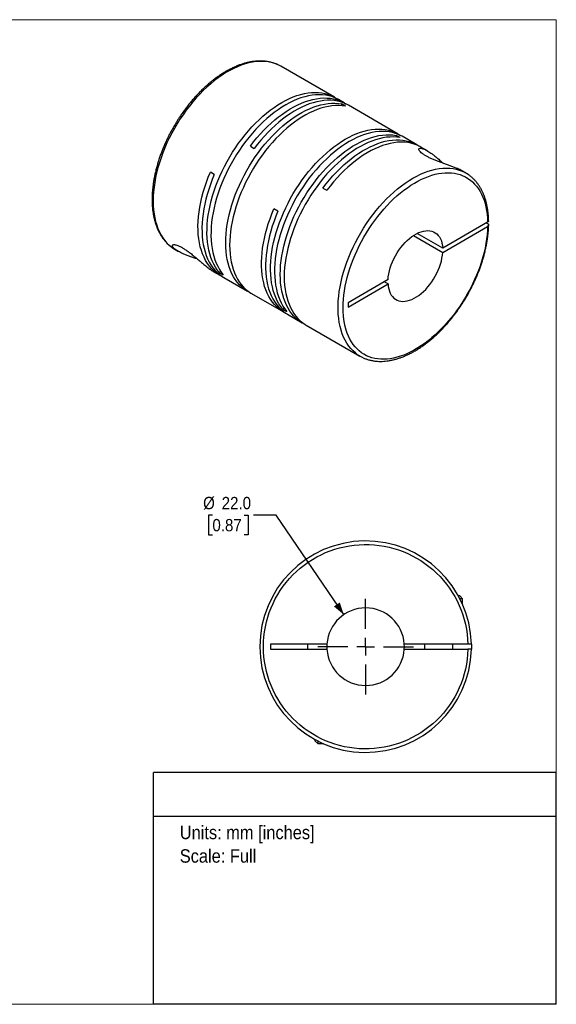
# Model space of a CAD drawing. Header units: millimetres. Extents: x 0 to 432, y 0 to 279.
# Tile 2 of 2: x 280 to 432, y 0 to 279. Entities that reach past the tile are written whole.
import ezdxf
from ezdxf.enums import TextEntityAlignment as Align

# ---------------------------------------------------------------- set-up
doc = ezdxf.new("R2010")
doc.units = ezdxf.units.MM
doc.linetypes.add('SLD-Solid', pattern=[0])
doc.layers.add('SLD-0', color=7, linetype='SLD-Solid', lineweight=25)
doc.layers.add('TEXT', color=140, linetype='SLD-Solid', lineweight=25)
doc.styles.add('SLDTEXTSTYLE0', font='GOTHIC.TTF', dxfattribs={"width": 0.913})
doc.dimstyles.new('SLDDIMSTYLE0', dxfattribs={"dimtxt": 3.5, "dimasz": 3.5, "dimexe": 0, "dimexo": 0.0625, "dimgap": 0.875, "dimtad": 0, "dimtih": 1, "dimtoh": 1, "dimdec": 1, "dimrnd": 1e-09, "dimzin": 4, "dimdsep": 46, "dimtxsty": 'SLDTEXTSTYLE0', "dimsah": 1, "dimcen": 0, "dimadec": 0, "dimazin": 1, "dimtfac": 1, "dimtdec": 1, "dimtofl": 0, "dimtmove": 0, "dimatfit": 3, "dimfxl": 0, "dimfrac": 2, "dimtolj": 1, "dimtzin": 12, "dimarcsym": 0})

# ---------------------------------------------------------------- blocks, each defined once
blk = doc.blocks.new('Block2')
at = {"color": 7, "linetype": 'SLD-Solid', "lineweight": 18}
for p, q in [((0, 279.4), (431.8, 279.4)), ((0, 279.4), (0, 0)), ((431.8, 279.4), (431.8, 0)), ((0, 0), (431.8, 0))]:
    blk.add_line(p, q, dxfattribs=at)
blk = doc.blocks.new('SW_NOTE_0')
at = {"layer": 'TEXT', "color": 0, "insert": (0, 4.87), "char_height": 3.81, "attachment_point": 1, "style": 'SLDTEXTSTYLE0'}
blk.add_mtext('Units: mm [inches]', dxfattribs=at)
blk = doc.blocks.new('SW_NOTE_0_1')
at = {"layer": 'TEXT', "color": 0, "insert": (0, 4.87), "char_height": 3.81, "attachment_point": 1, "style": 'SLDTEXTSTYLE0'}
blk.add_mtext('Scale: Full', dxfattribs=at)
blk = doc.blocks.new('Block1')
at = {"layer": 'TEXT'}
for p, q in [((431.8, 65.76), (317.5, 65.76)), ((317.5, 0), (317.5, 65.76)), ((431.8, 0), (431.8, 65.76)), ((317.5, 53.39), (431.8, 53.39)), ((431.8, 0), (317.5, 0))]:
    blk.add_line(p, q, dxfattribs=at)
at = {"layer": 'TEXT', "color": 140}
for name, p in [('SW_NOTE_0', (324.99, 45.8)), ('SW_NOTE_0_1', (324.99, 39.13))]:
    blk.add_blockref(name, p, dxfattribs=at)
at = {"layer": 'TEXT', "color": 140, "style": 'SLDTEXTSTYLE0', "width": 0.913, "flags": 2}
for tag, height, p in [('AUTOATTR0', 4.23, (353.81, 56.71)), ('AUTOATTR1_0', 4.76, (333.82, 29.88)), ('AUTOATTR1_1', 4.76, (322.1, 23.73)), ('AUTOATTR1_2', 4.76, (337.78, 17.57))]:
    blk.add_attdef(tag, text='', height=height, dxfattribs=at).set_placement(p, align=Align.BOTTOM_LEFT)
blk = doc.blocks.new('_D_5')
at = {"layer": 'SLD-0'}
for p, q in [((334.25, 138.81), (333.18, 138.81)), ((333.18, 138.81), (333.18, 133.25)), ((343.3, 138.81), (344.37, 138.81)), ((344.37, 138.81), (344.37, 133.25)), ((352.29, 138.81), (345.94, 138.81)), ((371.52, 110.57), (352.29, 138.81)), ((333.18, 133.25), (334.25, 133.25)), ((344.37, 133.25), (343.3, 133.25))]:
    blk.add_line(p, q, dxfattribs=at)
blk.add_solid([(371.52, 110.57), (370.38, 114.03), (368.73, 112.9)], dxfattribs=at)
at = {"layer": 'SLD-0', "char_height": 3.5, "attachment_point": 1, "style": 'SLDTEXTSTYLE0'}
for s, insert in [('%%c', (331.61, 143.99)), ('22.0', (336.89, 143.99)), ('0.87', (334.25, 137.72))]:
    blk.add_mtext(s, dxfattribs=dict(at, insert=insert))
blk = doc.blocks.new('SW_CENTERMARKSYMBOL_2')
at = {"layer": 'SLD-0', "color": 0}
for p, q in [((0, 5.08), (0, 13.54)), ((-5.08, 0), (-13.54, 0)), ((0, 0), (-2.54, 0)), ((0, 0), (0, 2.54)), ((0, 0), (0, -2.54)), ((0, 0), (2.54, 0)), ((5.08, 0), (13.54, 0)), ((0, -5.08), (0, -13.54))]:
    blk.add_line(p, q, dxfattribs=at)

msp = doc.modelspace()

# ---------------------------------------------------------------- linework, layer by layer
for p, q in [((368.92, 257.37), (353.64, 266.19)), ((371.67, 255.78), (370.05, 256.72)), ((372.02, 254.87), (370.89, 255.52)), ((370.89, 255.52), (370.89, 255.02)), ((386.95, 246.96), (372.81, 255.12)), ((387.51, 245.93), (386.37, 246.58)), ((386.37, 246.58), (386.37, 246.08)), ((392.25, 243.9), (388.08, 246.31)), ((345.01, 243.52), (346.14, 242.86)), ((395.24, 242.17), (393.38, 243.24)), ((334.79, 235.45), (333.66, 236.1)), ((406.11, 235.9), (405.1, 236.48)), ((365.58, 231.64), (366.72, 230.99)), ((352.82, 225.04), (351.69, 225.69)), ((412.32, 221.95), (399.58, 214.6)), ((399.58, 213.37), (412.32, 220.73)), ((411.96, 221.75), (412.32, 221.55)), ((391.29, 218.16), (399.58, 213.37)), ((399.58, 214.6), (392.35, 218.77)), ((323.65, 214.22), (324.65, 213.64)), ((334.51, 207.95), (336.37, 206.87)), ((336.64, 207.94), (336.2, 207.69)), ((336.2, 207.69), (337.33, 207.03)), ((337.5, 206.22), (344.22, 202.34)), ((384.06, 205.64), (372.73, 199.1)), ((372.73, 197.87), (384.06, 204.41)), ((384.06, 204.41), (383, 205.03)), ((345.35, 201.69), (354.4, 196.47)), ((372.73, 199.1), (372.73, 197.87)), ((354.67, 197.53), (354.23, 197.28)), ((354.23, 197.28), (355.36, 196.62)), ((355.54, 195.81), (359.71, 193.4)), ((360.84, 192.75), (376.11, 183.93)), ((404.41, 115.88), (404.03, 115.88)), ((405.21, 115.08), (404.41, 115.88)), ((405.21, 115.08), (404.45, 115.08)), ((405.21, 113.47), (405.21, 115.08)), ((366.74, 102.23), (350.71, 102.23)), ((350.71, 102.23), (350.71, 100.73)), ((350.71, 100.73), (366.74, 100.73)), ((361.21, 102.23), (361.21, 100.73)), ((366.74, 102.23), (366.71, 101.48)), ((366.71, 101.48), (366.74, 100.73)), ((406.7, 102.23), (388.69, 102.23)), ((388.69, 100.73), (406.7, 100.73)), ((394.41, 102.23), (394.41, 100.73)), ((402.41, 100.73), (402.41, 102.23)), ((363.31, 75.16), (363.31, 74.78)), ((363.31, 74.78), (364.11, 73.98)), ((364.11, 74.74), (364.11, 73.98)), ((364.11, 73.98), (365.72, 73.98))]:
    msp.add_line(p, q)
at = {"flags": 128}
for points in [[(352.82, 266.61), (352.24, 266.86), (351.38, 267.15), (350.49, 267.36), (349.57, 267.51), (348.62, 267.58), (347.64, 267.58), (346.64, 267.51), (345.62, 267.36), (344.57, 267.15), (343.52, 266.86), (342.45, 266.5), (341.37, 266.07), (340.28, 265.57), (339.19, 265.01), (338.1, 264.38), (337.01, 263.68), (335.92, 262.92), (334.84, 262.11), (333.77, 261.23), (332.71, 260.3), (331.67, 259.32), (330.65, 258.28), (329.65, 257.2), (328.67, 256.07), (327.72, 254.9), (326.8, 253.69), (325.91, 252.44), (325.05, 251.17), (324.23, 249.86), (323.45, 248.53), (322.71, 247.17), (322.01, 245.8), (321.35, 244.41), (320.74, 243.01), (320.18, 241.61), (319.67, 240.19), (319.2, 238.78), (318.79, 237.38), (318.43, 235.98), (318.13, 234.59), (317.88, 233.22), (317.68, 231.86), (317.54, 230.53), (317.46, 229.23), (317.43, 227.95), (317.46, 226.7), (317.54, 225.49), (317.68, 224.32), (317.88, 223.2), (318.13, 222.11), (318.44, 221.08), (318.8, 220.1), (319.21, 219.16), (319.67, 218.29), (320.19, 217.47), (320.75, 216.72), (321.36, 216.02), (322.02, 215.39), (322.72, 214.83), (322.84, 214.74)], [(353.64, 266.19), (353.06, 266.5), (352.82, 266.61)], [(336.2, 207.69), (335.63, 208.42), (335.1, 209.22), (334.62, 210.07), (334.2, 210.98), (333.82, 211.94), (333.5, 212.95), (333.23, 214.02), (333.02, 215.12), (332.86, 216.27), (332.76, 217.46), (332.71, 218.69), (332.72, 219.95), (332.78, 221.24), (332.9, 222.56), (333.07, 223.9), (333.3, 225.26), (333.59, 226.63), (333.92, 228.02), (334.31, 229.42), (334.75, 230.82), (335.24, 232.23), (335.78, 233.63), (336.37, 235.02), (337, 236.41), (337.68, 237.78), (338.4, 239.14), (339.17, 240.47), (339.97, 241.79), (340.8, 243.07), (341.68, 244.32), (342.58, 245.54), (343.51, 246.73), (344.47, 247.87), (345.46, 248.97), (346.47, 250.02), (347.49, 251.03), (348.54, 251.98), (349.6, 252.88), (350.67, 253.72), (351.75, 254.5), (352.83, 255.22), (353.92, 255.88), (355, 256.48), (356.09, 257.01), (357.17, 257.47), (358.24, 257.86), (359.3, 258.19), (360.34, 258.44), (361.37, 258.62), (362.38, 258.73), (363.36, 258.77), (364.32, 258.74), (365.26, 258.64), (366.16, 258.46), (367.03, 258.21), (367.87, 257.89), (368.67, 257.51), (369.43, 257.05), (369.47, 257.02)], [(370.05, 256.72), (369.8, 256.85), (369, 257.24), (368.16, 257.56), (367.29, 257.81), (366.39, 257.98), (365.45, 258.09), (364.49, 258.12), (363.51, 258.08), (362.5, 257.97), (361.47, 257.79), (360.43, 257.53), (359.37, 257.21), (358.3, 256.82), (357.22, 256.35), (356.14, 255.83), (355.05, 255.23), (353.96, 254.57), (352.88, 253.85), (351.8, 253.06), (350.73, 252.22), (349.67, 251.32), (348.63, 250.37), (347.6, 249.37), (346.59, 248.32), (345.61, 247.22), (344.64, 246.07), (343.71, 244.89), (342.81, 243.67), (341.93, 242.42), (341.1, 241.13), (340.3, 239.82), (339.54, 238.49), (338.81, 237.13), (338.14, 235.76), (337.5, 234.37), (336.91, 232.97), (336.37, 231.57), (335.88, 230.17), (335.44, 228.77), (335.05, 227.37), (334.72, 225.98), (334.43, 224.6), (334.2, 223.25), (334.03, 221.91), (333.91, 220.59), (333.85, 219.3), (333.84, 218.04), (333.89, 216.81), (333.99, 215.62), (334.15, 214.47), (334.36, 213.36), (334.63, 212.3), (334.95, 211.29), (335.33, 210.32), (335.75, 209.42), (336.23, 208.56), (336.76, 207.77), (337.33, 207.03)], [(345.01, 243.52), (345.93, 244.71), (346.88, 245.87), (347.86, 246.99), (348.86, 248.06), (349.88, 249.08), (350.92, 250.05), (351.97, 250.97), (353.04, 251.83), (354.12, 252.63), (355.2, 253.38), (356.28, 254.06), (357.37, 254.68), (358.46, 255.23), (359.54, 255.72), (360.61, 256.14), (361.67, 256.49), (362.72, 256.77), (363.76, 256.97), (364.77, 257.11), (365.77, 257.18), (366.74, 257.17), (367.68, 257.09), (368.6, 256.94), (369.48, 256.72), (370.33, 256.42), (371.14, 256.06), (371.92, 255.63), (372.23, 255.43)], [(344.8, 202.04), (344.75, 202.06), (343.98, 202.49), (343.24, 202.99), (342.55, 203.56), (341.9, 204.19), (341.29, 204.88), (340.73, 205.64), (340.23, 206.45), (339.77, 207.33), (339.36, 208.26), (339, 209.24), (338.7, 210.27), (338.45, 211.35), (338.26, 212.47), (338.12, 213.64), (338.04, 214.84), (338.01, 216.08), (338.04, 217.35), (338.12, 218.65), (338.26, 219.98), (338.45, 221.32), (338.7, 222.69), (339, 224.07), (339.36, 225.46), (339.77, 226.86), (340.23, 228.27), (340.73, 229.67), (341.29, 231.07), (341.9, 232.46), (342.55, 233.84), (343.24, 235.21), (343.98, 236.56), (344.75, 237.89), (345.57, 239.19), (346.42, 240.46), (347.3, 241.71), (348.21, 242.91), (349.16, 244.08), (350.13, 245.21), (351.12, 246.29), (352.14, 247.33), (353.17, 248.31), (354.22, 249.25), (355.29, 250.12), (356.36, 250.94), (357.44, 251.71), (358.52, 252.41), (359.61, 253.04), (360.7, 253.61), (361.78, 254.12), (362.86, 254.56), (363.92, 254.93), (364.98, 255.23), (366.02, 255.45), (367.04, 255.61), (368.04, 255.7), (369.01, 255.71), (369.97, 255.65), (370.89, 255.52)], [(372.02, 254.87), (371.1, 255), (370.14, 255.06), (369.17, 255.04), (368.17, 254.96), (367.15, 254.8), (366.11, 254.57), (365.05, 254.27), (363.99, 253.9), (362.91, 253.47), (361.83, 252.96), (360.74, 252.39), (359.66, 251.75), (358.57, 251.05), (357.49, 250.29), (356.42, 249.47), (355.35, 248.59), (354.3, 247.66), (353.27, 246.67), (352.25, 245.64), (351.26, 244.56), (350.29, 243.43), (349.35, 242.26), (348.43, 241.05), (347.55, 239.81), (346.7, 238.54), (345.88, 237.23), (345.11, 235.91), (344.37, 234.56), (343.68, 233.19), (343.03, 231.81), (342.42, 230.42), (341.87, 229.02), (341.36, 227.61), (340.9, 226.21), (340.49, 224.81), (340.13, 223.42), (339.83, 222.04), (339.58, 220.67), (339.39, 219.32), (339.25, 218), (339.17, 216.7), (339.14, 215.43), (339.17, 214.19), (339.25, 212.98), (339.39, 211.82), (339.58, 210.69), (339.83, 209.62), (340.13, 208.58), (340.49, 207.6), (340.9, 206.67), (341.36, 205.8), (341.87, 204.99), (342.42, 204.23), (343.03, 203.53), (343.68, 202.9), (344.37, 202.34), (345.11, 201.84), (345.35, 201.69)], [(372.81, 255.12), (372.27, 255.41), (371.46, 255.77), (370.61, 256.06), (369.73, 256.29), (368.81, 256.44), (367.87, 256.52), (366.9, 256.52), (365.9, 256.46), (364.89, 256.32), (363.86, 256.11), (362.81, 255.83), (361.74, 255.48), (360.67, 255.07), (359.59, 254.58), (358.5, 254.03), (357.42, 253.41), (356.33, 252.73), (355.25, 251.98), (354.17, 251.18), (353.1, 250.31), (352.05, 249.4), (351.01, 248.43), (349.99, 247.4), (348.99, 246.33), (348.01, 245.22), (347.06, 244.06), (346.14, 242.86)], [(354.23, 197.28), (353.66, 198.01), (353.13, 198.81), (352.65, 199.66), (352.23, 200.57), (351.85, 201.53), (351.53, 202.54), (351.26, 203.61), (351.05, 204.71), (350.89, 205.86), (350.79, 207.06), (350.74, 208.28), (350.75, 209.54), (350.81, 210.83), (350.93, 212.15), (351.1, 213.49), (351.33, 214.85), (351.62, 216.22), (351.95, 217.61), (352.34, 219.01), (352.78, 220.41), (353.27, 221.82), (353.81, 223.22), (354.4, 224.61), (355.04, 226), (355.71, 227.37), (356.44, 228.73), (357.2, 230.06), (358, 231.38), (358.83, 232.66), (359.71, 233.92), (360.61, 235.14), (361.54, 236.32), (362.5, 237.46), (363.49, 238.56), (364.5, 239.61), (365.53, 240.62), (366.57, 241.57), (367.63, 242.47), (368.7, 243.31), (369.78, 244.09), (370.86, 244.81), (371.95, 245.47), (373.04, 246.07), (374.12, 246.6), (375.2, 247.06), (376.27, 247.45), (377.33, 247.78), (378.37, 248.03), (379.4, 248.21), (380.41, 248.33), (381.39, 248.36), (382.35, 248.33), (383.29, 248.23), (384.19, 248.05), (385.06, 247.8), (385.9, 247.48), (386.7, 247.1), (387.46, 246.64), (387.5, 246.61)], [(388.08, 246.31), (387.83, 246.44), (387.03, 246.83), (386.19, 247.15), (385.32, 247.4), (384.42, 247.57), (383.49, 247.68), (382.52, 247.71), (381.54, 247.67), (380.53, 247.56), (379.5, 247.38), (378.46, 247.13), (377.4, 246.8), (376.33, 246.41), (375.25, 245.95), (374.17, 245.42), (373.08, 244.82), (371.99, 244.16), (370.91, 243.44), (369.83, 242.66), (368.76, 241.81), (367.7, 240.92), (366.66, 239.96), (365.63, 238.96), (364.62, 237.91), (363.64, 236.81), (362.68, 235.66), (361.74, 234.48), (360.84, 233.26), (359.97, 232.01), (359.13, 230.72), (358.33, 229.41), (357.57, 228.08), (356.85, 226.72), (356.17, 225.35), (355.53, 223.96), (354.95, 222.56), (354.41, 221.16), (353.91, 219.76), (353.47, 218.36), (353.08, 216.96), (352.75, 215.57), (352.46, 214.2), (352.24, 212.84), (352.06, 211.5), (351.94, 210.18), (351.88, 208.89), (351.87, 207.63), (351.92, 206.4), (352.02, 205.21), (352.18, 204.06), (352.39, 202.95), (352.66, 201.89), (352.98, 200.88), (353.36, 199.91), (353.79, 199.01), (354.26, 198.15), (354.79, 197.36), (355.36, 196.62)], [(360.28, 193.1), (360.24, 193.12), (359.46, 193.55), (358.73, 194.05), (358.03, 194.62), (357.38, 195.25), (356.78, 195.94), (356.22, 196.7), (355.71, 197.51), (355.25, 198.39), (354.84, 199.32), (354.49, 200.3), (354.19, 201.33), (353.94, 202.41), (353.74, 203.53), (353.6, 204.7), (353.52, 205.9), (353.49, 207.14), (353.52, 208.41), (353.6, 209.71), (353.74, 211.04), (353.94, 212.38), (354.19, 213.75), (354.49, 215.13), (354.84, 216.52), (355.25, 217.92), (355.71, 219.33), (356.22, 220.73), (356.78, 222.13), (357.38, 223.52), (358.03, 224.9), (358.73, 226.27), (359.46, 227.62), (360.24, 228.95), (361.05, 230.25), (361.9, 231.52), (362.79, 232.77), (363.7, 233.97), (364.64, 235.14), (365.61, 236.27), (366.61, 237.35), (367.62, 238.39), (368.66, 239.37), (369.71, 240.31), (370.77, 241.18), (371.84, 242.01), (372.92, 242.77), (374.01, 243.47), (375.1, 244.1), (376.18, 244.68), (377.27, 245.18), (378.34, 245.62), (379.41, 245.99), (380.46, 246.29), (381.5, 246.51), (382.52, 246.67), (383.52, 246.76), (384.5, 246.77), (385.45, 246.71), (386.37, 246.58)], [(387.51, 245.93), (386.58, 246.06), (385.63, 246.12), (384.65, 246.1), (383.65, 246.02), (382.63, 245.86), (381.59, 245.63), (380.54, 245.33), (379.47, 244.97), (378.4, 244.53), (377.32, 244.02), (376.23, 243.45), (375.14, 242.81), (374.06, 242.11), (372.98, 241.35), (371.9, 240.53), (370.84, 239.65), (369.79, 238.72), (368.76, 237.73), (367.74, 236.7), (366.75, 235.62), (365.78, 234.49), (364.83, 233.32), (363.92, 232.11), (363.03, 230.87), (362.18, 229.6), (361.37, 228.29), (360.59, 226.97), (359.86, 225.62), (359.16, 224.25), (358.51, 222.87), (357.91, 221.48), (357.35, 220.08), (356.84, 218.67), (356.38, 217.27), (355.98, 215.87), (355.62, 214.48), (355.32, 213.1), (355.07, 211.73), (354.88, 210.38), (354.74, 209.06), (354.65, 207.76), (354.62, 206.49), (354.65, 205.25), (354.74, 204.04), (354.88, 202.88), (355.07, 201.75), (355.32, 200.68), (355.62, 199.64), (355.98, 198.66), (356.38, 197.73), (356.84, 196.86), (357.35, 196.05), (357.91, 195.29), (358.51, 194.59), (359.16, 193.96), (359.86, 193.4), (360.59, 192.9), (360.84, 192.75)], [(365.58, 231.64), (366.51, 232.84), (367.46, 233.99), (368.44, 235.11), (369.44, 236.18), (370.46, 237.2), (371.5, 238.17), (372.55, 239.09), (373.62, 239.95), (374.69, 240.76), (375.77, 241.5), (376.86, 242.18), (377.95, 242.8), (379.03, 243.35), (380.11, 243.84), (381.19, 244.26), (382.25, 244.61), (383.3, 244.89), (384.33, 245.1), (385.35, 245.23), (386.34, 245.3), (387.31, 245.29), (388.26, 245.21), (389.17, 245.06), (390.06, 244.84), (390.91, 244.55), (391.72, 244.18), (392.5, 243.75), (392.81, 243.55)], [(393.38, 243.24), (393.11, 243.4), (392.3, 243.79), (391.45, 244.1), (390.56, 244.35), (389.64, 244.52), (388.7, 244.62), (387.72, 244.65), (386.72, 244.6), (385.7, 244.48), (384.65, 244.28), (383.59, 244.02), (382.52, 243.68), (381.43, 243.27), (380.34, 242.78), (379.24, 242.24), (378.14, 241.62), (377.04, 240.94), (375.95, 240.19), (374.85, 239.38), (373.77, 238.51), (372.71, 237.59), (371.65, 236.61), (370.62, 235.58), (369.61, 234.5), (368.61, 233.37), (367.65, 232.2), (366.72, 230.99)], [(336.95, 206.57), (336.89, 206.6), (336.1, 207.04), (335.36, 207.55), (334.66, 208.12), (334, 208.77), (333.39, 209.47), (332.83, 210.25), (332.32, 211.08), (331.87, 211.97), (331.46, 212.92), (331.11, 213.92), (330.81, 214.97), (330.57, 216.07), (330.38, 217.21), (330.25, 218.4), (330.18, 219.63), (330.16, 220.89), (330.2, 222.18), (330.3, 223.51), (330.45, 224.86), (330.67, 226.23), (330.93, 227.61), (331.25, 229.01), (331.63, 230.43), (332.06, 231.84), (332.54, 233.27), (333.07, 234.69), (333.66, 236.1)], [(334.79, 235.45), (334.21, 234.05), (333.69, 232.65), (333.21, 231.24), (332.78, 229.84), (332.41, 228.45), (332.09, 227.06), (331.82, 225.69), (331.6, 224.34), (331.45, 223), (331.34, 221.69), (331.29, 220.41), (331.3, 219.16), (331.37, 217.94), (331.48, 216.76), (331.66, 215.62), (331.89, 214.53), (332.17, 213.48), (332.51, 212.48), (332.9, 211.53), (333.34, 210.64), (333.83, 209.8), (334.37, 209.02), (334.96, 208.31), (335.59, 207.65), (336.27, 207.06), (336.99, 206.54), (337.5, 206.22)], [(375.35, 184.42), (374.82, 184.82), (374.15, 185.42), (373.51, 186.08), (372.93, 186.8), (372.39, 187.59), (371.9, 188.44), (371.46, 189.34), (371.08, 190.3), (370.74, 191.31), (370.47, 192.37), (370.24, 193.47), (370.07, 194.62), (369.96, 195.81), (369.91, 197.04), (369.91, 198.3), (369.96, 199.6), (370.07, 200.92), (370.24, 202.26), (370.47, 203.62), (370.74, 205.01), (371.08, 206.4), (371.46, 207.8), (371.9, 209.21), (372.39, 210.62), (372.93, 212.03), (373.51, 213.43), (374.15, 214.83), (374.82, 216.21), (375.55, 217.57), (376.31, 218.92), (377.11, 220.24), (377.95, 221.53), (378.82, 222.79), (379.73, 224.02), (380.67, 225.21), (381.63, 226.36), (382.62, 227.46), (383.63, 228.52), (384.67, 229.53), (385.72, 230.49), (386.78, 231.39), (387.85, 232.24), (388.94, 233.03), (390.03, 233.75), (391.12, 234.42), (392.21, 235.01), (393.3, 235.54), (394.38, 236.01), (395.46, 236.4), (396.52, 236.72), (397.57, 236.98), (398.6, 237.16), (399.62, 237.27), (400.61, 237.3), (401.57, 237.27), (402.51, 237.16), (403.41, 236.97), (404.29, 236.72), (405.12, 236.4), (405.26, 236.33)], [(354.98, 196.16), (354.65, 196.33), (353.89, 196.78), (353.17, 197.31), (352.49, 197.9), (351.86, 198.55), (351.27, 199.27), (350.73, 200.05), (350.24, 200.88), (349.8, 201.78), (349.41, 202.72), (349.07, 203.72), (348.79, 204.77), (348.56, 205.87), (348.38, 207.01), (348.27, 208.19), (348.2, 209.4), (348.19, 210.65), (348.24, 211.94), (348.35, 213.25), (348.5, 214.58), (348.72, 215.94), (348.99, 217.31), (349.31, 218.69), (349.68, 220.09), (350.11, 221.49), (350.59, 222.89), (351.11, 224.29), (351.69, 225.69)], [(352.82, 225.04), (352.24, 223.64), (351.72, 222.24), (351.24, 220.84), (350.81, 219.43), (350.44, 218.04), (350.12, 216.65), (349.85, 215.28), (349.64, 213.93), (349.48, 212.59), (349.37, 211.28), (349.33, 210), (349.33, 208.75), (349.4, 207.53), (349.52, 206.35), (349.69, 205.22), (349.92, 204.12), (350.2, 203.07), (350.54, 202.07), (350.93, 201.12), (351.37, 200.23), (351.86, 199.39), (352.4, 198.62), (352.99, 197.9), (353.62, 197.24), (354.3, 196.65), (355.02, 196.13), (355.54, 195.81)], [(384.06, 205.64), (384.13, 206.45), (384.26, 207.28), (384.45, 208.13), (384.69, 208.99), (384.98, 209.85), (385.33, 210.71), (385.72, 211.56), (386.15, 212.39), (386.63, 213.21), (387.15, 213.99), (387.7, 214.75), (388.28, 215.46), (388.89, 216.13), (389.52, 216.76), (390.16, 217.33), (390.82, 217.84), (391.48, 218.29), (392.15, 218.67), (392.82, 218.99), (393.48, 219.24), (394.12, 219.42), (394.75, 219.52), (395.36, 219.55), (395.94, 219.5), (396.49, 219.39), (397, 219.2), (397.48, 218.93), (397.92, 218.6), (398.31, 218.2), (398.65, 217.74), (398.95, 217.22), (399.19, 216.64), (399.37, 216), (399.5, 215.32), (399.58, 214.6)], [(322.84, 214.74), (323.46, 214.33), (323.65, 214.22)], [(384.06, 204.41), (384.13, 203.69), (384.26, 203.01), (384.45, 202.38), (384.69, 201.8), (384.98, 201.27), (385.33, 200.81), (385.72, 200.41), (386.15, 200.08), (386.63, 199.82), (387.15, 199.63), (387.7, 199.51), (388.28, 199.47), (388.89, 199.5), (389.52, 199.6), (390.16, 199.77), (390.82, 200.02), (391.48, 200.34), (392.15, 200.73), (392.82, 201.18), (393.48, 201.69), (394.12, 202.26), (394.75, 202.88), (395.36, 203.55), (395.94, 204.27), (396.49, 205.02), (397, 205.81), (397.48, 206.62), (397.92, 207.46), (398.31, 208.31), (398.65, 209.17), (398.95, 210.03), (399.19, 210.89), (399.37, 211.73), (399.5, 212.57), (399.58, 213.37)], [(388.69, 100.73), (388.71, 101.48), (388.69, 102.23)], [(407.7, 102.23), (407.71, 101.48), (407.7, 100.73)]]:
    msp.add_lwpolyline(points, dxfattribs=at)
for centre, radius, start, end in [((401.1, 227.22), 10.02, 54.4938, 65.4733), ((381.12, 192.61), 10.02, 234.7974, 245.3538), ((377.71, 101.48), 30, 1.4325, 358.5675), ((377.71, 101.48), 11, 3.9096, 176.0904), ((377.71, 101.48), 11, 183.9096, 356.0904)]:
    msp.add_arc(centre, radius, start, end)
for points, knots in [([(352.76, 266.63), (352.62, 266.7), (352.2, 266.89), (351.48, 267.14), (350.6, 267.39), (349.68, 267.56), (348.75, 267.66), (347.83, 267.69), (346.93, 267.66), (346, 267.57), (345.06, 267.43), (344.11, 267.22), (343.14, 266.96), (342.17, 266.64), (341.19, 266.27), (340.21, 265.84), (339.23, 265.35), (338.24, 264.81), (337.26, 264.23), (336.28, 263.59), (335.31, 262.9), (334.34, 262.17), (333.39, 261.39), (332.45, 260.57), (331.52, 259.71), (330.61, 258.81), (329.72, 257.87), (328.85, 256.9), (328, 255.91), (327.18, 254.89), (326.4, 253.86), (325.67, 252.84), (325.03, 251.91), (324.49, 251.07), (323.91, 250.16), (323.52, 249.49), (323.28, 249.08)], [0, 0, 0, 0, 0.017523, 0.04941, 0.081707, 0.114444, 0.147637, 0.17771, 0.20788, 0.238133, 0.268456, 0.298836, 0.329257, 0.359705, 0.390171, 0.420642, 0.451111, 0.48157, 0.512013, 0.542436, 0.572834, 0.603204, 0.63354, 0.663838, 0.694089, 0.724282, 0.7544, 0.784416, 0.814282, 0.843915, 0.873142, 0.901553, 0.927864, 0.948955, 0.967651, 1, 1, 1, 1]), ([(323.28, 249.08), (323.03, 248.64), (322.68, 248.02), (322.19, 247.11), (321.79, 246.32), (321.33, 245.37), (320.87, 244.38), (320.42, 243.32), (319.98, 242.23), (319.56, 241.11), (319.16, 239.97), (318.79, 238.81), (318.46, 237.64), (318.16, 236.47), (317.89, 235.29), (317.66, 234.12), (317.47, 232.95), (317.33, 231.79), (317.22, 230.64), (317.15, 229.51), (317.13, 228.4), (317.15, 227.3), (317.21, 226.23), (317.32, 225.19), (317.47, 224.17), (317.67, 223.18), (317.91, 222.22), (318.19, 221.3), (318.52, 220.41), (318.89, 219.56), (319.3, 218.75), (319.76, 217.98), (320.26, 217.25), (320.8, 216.57), (321.39, 215.94), (322.02, 215.36), (322.49, 214.98), (322.76, 214.8), (322.78, 214.78)], [0, 0, 0, 0, 0.033509, 0.046947, 0.069263, 0.0924, 0.117192, 0.143037, 0.169695, 0.196973, 0.224734, 0.252877, 0.281327, 0.310025, 0.338927, 0.367999, 0.397212, 0.426544, 0.455979, 0.485501, 0.515099, 0.544766, 0.574493, 0.604274, 0.634105, 0.663981, 0.693899, 0.72386, 0.753861, 0.783904, 0.813995, 0.844138, 0.874347, 0.90464, 0.935041, 0.965584, 0.996308, 1, 1, 1, 1]), ([(405.1, 236.48), (405.04, 236.51), (404.84, 236.63), (404.4, 236.85), (403.74, 237.15), (402.91, 237.49), (401.95, 237.85), (400.93, 238.21), (399.92, 238.56), (398.89, 238.93), (397.89, 239.31), (396.91, 239.71), (395.99, 240.13), (395.14, 240.56), (394.38, 241.01), (393.74, 241.45), (393.23, 241.9), (392.9, 242.31), (392.78, 242.64), (392.86, 242.85), (393.14, 242.95), (393.62, 242.9), (394.22, 242.7), (394.81, 242.41), (395.35, 242.11), (395.94, 241.75), (396.61, 241.28), (397.38, 240.69), (398.24, 239.97), (399.02, 239.29), (399.51, 238.82), (399.69, 238.64)], [0, 0, 0, 0, 0.011166, 0.04179, 0.072407, 0.111153, 0.150624, 0.184689, 0.219486, 0.251209, 0.283711, 0.314618, 0.346367, 0.377688, 0.409942, 0.443487, 0.478166, 0.516153, 0.555607, 0.593543, 0.632571, 0.678776, 0.72626, 0.756731, 0.787208, 0.818493, 0.849783, 0.890972, 0.932167, 0.974592, 1, 1, 1, 1]), ([(412.32, 220.73), (412.18, 214.42), (409.92, 207.21), (402.15, 194.09), (396.95, 188.71), (386.16, 182.64), (381.01, 182.2), (373.44, 186.69), (371.31, 191.44), (371.31, 203.9), (373.44, 211.1), (381.01, 224.34), (386.16, 229.84), (396.95, 236.22), (402.15, 236.85), (409.92, 232.71), (412.18, 228.1), (412.32, 221.95)], [0, 0, 0, 0, 0.125, 0.125, 0.25, 0.25, 0.375, 0.375, 0.5, 0.5, 0.625, 0.625, 0.75, 0.75, 0.875, 0.875, 1, 1, 1, 1]), ([(412.61, 222.37), (412.6, 222.51), (412.6, 223.03), (412.54, 223.89), (412.43, 224.93), (412.28, 225.95), (412.09, 226.94), (411.85, 227.9), (411.57, 228.82), (411.24, 229.71), (410.87, 230.56), (410.45, 231.37), (410, 232.14), (409.5, 232.87), (408.95, 233.55), (408.36, 234.18), (407.73, 234.76), (407.27, 235.14), (407, 235.32), (406.97, 235.34)], [0, 0, 0, 0, 0.025743, 0.089367, 0.153107, 0.216952, 0.280894, 0.344928, 0.409051, 0.473262, 0.537563, 0.601964, 0.666479, 0.731135, 0.795969, 0.861036, 0.926404, 0.992162, 1, 1, 1, 1]), ([(406.48, 201.04), (406.73, 201.48), (407.07, 202.1), (407.56, 203.01), (407.96, 203.8), (408.42, 204.74), (408.88, 205.74), (409.34, 206.8), (409.78, 207.89), (410.2, 209.01), (410.6, 210.15), (410.96, 211.31), (411.3, 212.48), (411.6, 213.65), (411.86, 214.83), (412.09, 216), (412.28, 217.17), (412.43, 218.33), (412.54, 219.47), (412.59, 220.41), (412.6, 220.95), (412.61, 221.13)], [0, 0, 0, 0, 0.067094, 0.093999, 0.138683, 0.185009, 0.234647, 0.286397, 0.339773, 0.39439, 0.449974, 0.506324, 0.563287, 0.620749, 0.678619, 0.736827, 0.795319, 0.85405, 0.912985, 0.972095, 1, 1, 1, 1]), ([(412.6, 222.37), (412.6, 222.32), (412.6, 222.21), (412.49, 222.07), (412.37, 221.99), (412.32, 221.95)], [0, 0, 0, 0, 0.295247, 0.720102, 1, 1, 1, 1]), ([(412.32, 221.55), (412.41, 221.49), (412.48, 221.43), (412.58, 221.29), (412.61, 221.21), (412.61, 220.99), (412.5, 220.84), (412.32, 220.73)], [0, 0, 0, 0, 0.25, 0.25, 0.5, 0.5, 1, 1, 1, 1]), ([(329.94, 211.55), (329.78, 211.59), (329.25, 211.75), (328.39, 212.03), (327.36, 212.39), (326.39, 212.78), (325.57, 213.15), (324.91, 213.49), (324.37, 213.8), (323.9, 214.11), (323.47, 214.45), (323.12, 214.8), (322.91, 215.12), (322.88, 215.36), (323, 215.52), (323.26, 215.59), (323.65, 215.57), (324.16, 215.43), (324.76, 215.2), (325.47, 214.84), (326.25, 214.38), (327.11, 213.8), (328.05, 213.1), (329.04, 212.31), (330.03, 211.47), (330.98, 210.65), (331.92, 209.86), (332.83, 209.11), (333.62, 208.52), (334.18, 208.14), (334.43, 208), (334.52, 207.95)], [0, 0, 0, 0, 0.015649, 0.054985, 0.09432, 0.134731, 0.175135, 0.204705, 0.23427, 0.264607, 0.294936, 0.333451, 0.372689, 0.406628, 0.4413, 0.472965, 0.50541, 0.536306, 0.568046, 0.599405, 0.631702, 0.665392, 0.700228, 0.738596, 0.778466, 0.816782, 0.856205, 0.902135, 0.949291, 0.984048, 1, 1, 1, 1]), ([(377, 183.48), (377.15, 183.42), (377.56, 183.22), (378.28, 182.97), (379.16, 182.73), (380.08, 182.56), (381, 182.46), (381.92, 182.43), (382.83, 182.46), (383.75, 182.55), (384.7, 182.69), (385.65, 182.9), (386.61, 183.16), (387.58, 183.48), (388.56, 183.85), (389.55, 184.28), (390.53, 184.77), (391.52, 185.31), (392.5, 185.89), (393.48, 186.53), (394.45, 187.22), (395.41, 187.95), (396.37, 188.73), (397.31, 189.55), (398.23, 190.41), (399.14, 191.31), (400.04, 192.25), (400.91, 193.21), (401.75, 194.21), (402.57, 195.23), (403.35, 196.26), (404.08, 197.28), (404.72, 198.21), (405.27, 199.04), (405.84, 199.96), (406.23, 200.62), (406.48, 201.04)], [0, 0, 0, 0, 0.01709, 0.048991, 0.081302, 0.114054, 0.147262, 0.177348, 0.20753, 0.237797, 0.268134, 0.298527, 0.328961, 0.359423, 0.389902, 0.420386, 0.450869, 0.481341, 0.511798, 0.542234, 0.572646, 0.603029, 0.633379, 0.66369, 0.693954, 0.724161, 0.754292, 0.784321, 0.8142, 0.843846, 0.873086, 0.901509, 0.927832, 0.948932, 0.967637, 1, 1, 1, 1]), ([(406.7, 100.73), (406.51, 93.11), (403.31, 85.87), (392.32, 75.29), (384.96, 72.38), (369.71, 72.58), (362.43, 75.68), (351.72, 86.53), (348.71, 93.85), (348.71, 109.11), (351.72, 116.43), (362.43, 127.28), (369.71, 130.38), (384.96, 130.58), (392.32, 127.67), (403.31, 117.09), (406.51, 109.85), (406.7, 102.23)], [0, 0, 0, 0, 0.125, 0.125, 0.25, 0.25, 0.375, 0.375, 0.5, 0.5, 0.625, 0.625, 0.75, 0.75, 0.875, 0.875, 1, 1, 1, 1]), ([(407.7, 102.23), (407.7, 102.23), (407.68, 102.23), (407.58, 102.23), (407.5, 102.23), (407.23, 102.23), (406.97, 102.23), (406.7, 102.23)], [0, 0, 0, 0, 0.25, 0.25, 0.5, 0.5, 1, 1, 1, 1]), ([(407.7, 100.73), (407.7, 100.73), (407.68, 100.73), (407.58, 100.73), (407.5, 100.73), (407.23, 100.73), (406.97, 100.73), (406.7, 100.73)], [0, 0, 0, 0, 0.25, 0.25, 0.5, 0.5, 1, 1, 1, 1])]:
    msp.add_open_spline(points, degree=3, knots=knots)

# ---------------------------------------------------------------- block references
at = {"color": 7, "linetype": 'Continuous'}
for name in ['Block2', 'Block1']:
    msp.add_blockref(name, (0, 0), dxfattribs=at)
at = {"layer": 'SLD-0'}
msp.add_blockref('SW_CENTERMARKSYMBOL_2', (377.71, 101.48), dxfattribs=at)

# ---------------------------------------------------------------- dimensions: what is measured, and where the dimension line sits
dim = msp.add_diameter_dim_2p(p1=(383.91, 92.39), p2=(371.52, 110.57), dimstyle='SLDDIMSTYLE0', dxfattribs=at)
dim.commit()
dim.dimension.update_dxf_attribs({"geometry": '_D_5', "text_midpoint": (338.78, 138.81), "dimtype": 163})

doc.saveas('drawing.dxf')
